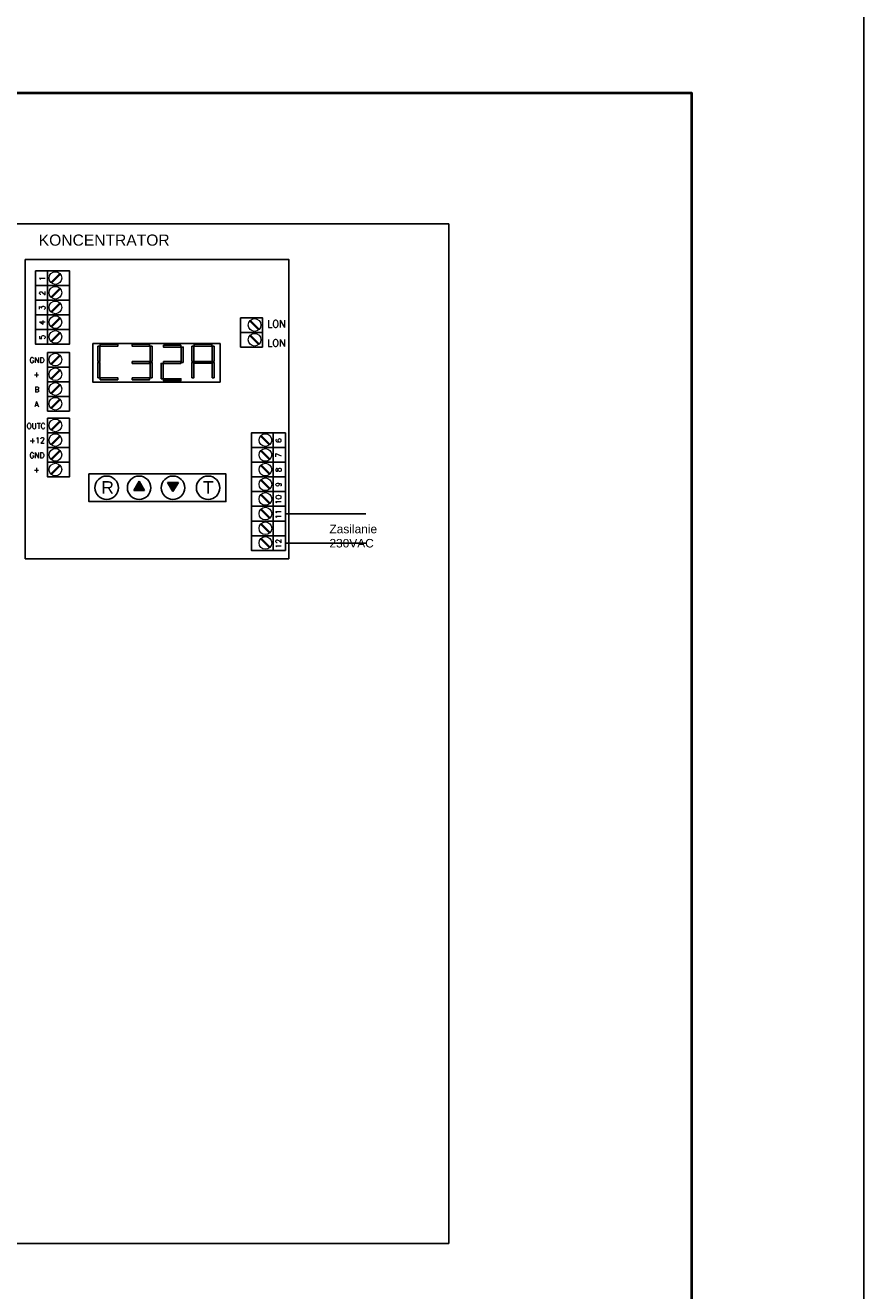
# Model space of a CAD drawing. Header units: millimetres. Extents: x 22250 to 51280, y -5012 to 7692.
# Tile 176 of 182: x 51036 to 51280, y 2725 to 3093. Entities that reach past the tile are written whole.
import ezdxf

# ---------------------------------------------------------------- set-up
doc = ezdxf.new("R2010")
doc.units = ezdxf.units.MM
doc.layers.add('00 CCTV IP - MIWI', color=10, linetype='Continuous')
doc.layers.add('EASYCALL', color=7, linetype='Continuous')
doc.styles.add('02DATI2000$0$ROMANS', font='ROMANS.shx', dxfattribs={"width": 0.9})
doc.styles.get("Standard").update_dxf_attribs({"font": 'arial.ttf'})

# ---------------------------------------------------------------- blocks, each defined once
blk = doc.blocks.new('*U586')
blk.add_lwpolyline([(-21, 0), (0, 0), (0, 29.7), (-21, 29.7)], close=True)
at = {"lineweight": 40}
blk.add_lwpolyline([(-18, 1), (-1, 1), (-1, 28.7), (-18, 28.7)], close=True, dxfattribs=at)
blk = doc.blocks.new('10490-102')
h = blk.add_hatch(color=7)
h.dxf.hatch_style = 1
h.set_gradient(color1=(255, 255, 255), tint=1)
h.paths.add_polyline_path([(22.4353, 9.4449), (22.4145, 9.41), (22.456, 9.41)])
h = blk.add_hatch(color=7)
h.dxf.hatch_style = 1
h.set_gradient(color1=(255, 255, 255), tint=1)
h.paths.add_polyline_path([(22.5655, 9.406), (22.5863, 9.441), (22.5448, 9.441)])
at = {"color": 7}
for p, q in [((22.0835, 10.2542), (22.0835, 10.1977)), ((22.0835, 10.1977), (22.0835, 10.1412)), ((22.0835, 10.1412), (22.0835, 10.0848)), ((22.0835, 10.0848), (22.0835, 9.9718)), ((22.9512, 9.6312), (22.9512, 9.5747)), ((22.9512, 9.5747), (22.9512, 9.5182)), ((22.0835, 9.5182), (22.0835, 9.4618)), ((22.9512, 9.5182), (22.9512, 9.4617)), ((22.4145, 9.41), (22.4353, 9.4449)), ((22.456, 9.41), (22.4353, 9.4449)), ((22.5863, 9.441), (22.5448, 9.441)), ((22.5448, 9.441), (22.5655, 9.406)), ((22.5863, 9.441), (22.5655, 9.406)), ((22.9512, 9.4617), (22.9512, 9.3488)), ((22.4145, 9.41), (22.456, 9.41)), ((22.9512, 9.4053), (22.9512, 9.2923)), ((22.9512, 9.3488), (22.9512, 9.2358)), ((22.9512, 9.2923), (22.9512, 9.1794))]:
    blk.add_line(p, q, dxfattribs=at)
at = {"color": 1}
for p, q in [((22.0835, 9.9408), (22.0835, 9.8843)), ((22.0835, 9.8843), (22.0835, 9.8278)), ((22.0835, 9.8278), (22.0835, 9.7713)), ((22.0835, 9.7713), (22.0835, 9.7149)), ((22.0835, 9.6877), (22.0835, 9.6312)), ((22.0835, 9.6312), (22.0835, 9.5747)), ((22.0835, 9.5747), (22.0835, 9.5182))]:
    blk.add_line(p, q, dxfattribs=at)
at = {"color": 7, "ltscale": 5}
for points in [[(21.9979, 10.2982), (23.0103, 10.2982), (23.0103, 9.1473), (21.9979, 9.1473)], [(22.2568, 9.9743), (22.7465, 9.9743), (22.7465, 9.8263), (22.2568, 9.8263)], [(22.2769, 9.9054), (22.2769, 9.9643), (22.2842, 9.9643), (22.2842, 9.9054)], [(22.2858, 9.9717), (22.353, 9.9717), (22.353, 9.9643), (22.2858, 9.9643)], [(22.4088, 9.9717), (22.4759, 9.9717), (22.4759, 9.9643), (22.4088, 9.9643)], [(22.4849, 9.9054), (22.4849, 9.9643), (22.4776, 9.9643), (22.4776, 9.9054)], [(22.5289, 9.968), (22.596, 9.968), (22.596, 9.9607), (22.5289, 9.9607)], [(22.6049, 9.9017), (22.6049, 9.9607), (22.5976, 9.9607), (22.5976, 9.9017)], [(22.6385, 9.9054), (22.6385, 9.9643), (22.6459, 9.9643), (22.6459, 9.9054)], [(22.6475, 9.9717), (22.7146, 9.9717), (22.7146, 9.9643), (22.6475, 9.9643)], [(22.7236, 9.9054), (22.7236, 9.9643), (22.7162, 9.9643), (22.7162, 9.9054)], [(22.2769, 9.8429), (22.2769, 9.9018), (22.2842, 9.9018), (22.2842, 9.8429)], [(22.4088, 9.9055), (22.4759, 9.9055), (22.4759, 9.8982), (22.4088, 9.8982)], [(22.4849, 9.8429), (22.4849, 9.9018), (22.4776, 9.9018), (22.4776, 9.8429)], [(22.5199, 9.8392), (22.5199, 9.8981), (22.5272, 9.8981), (22.5272, 9.8392)], [(22.5289, 9.9055), (22.596, 9.9054), (22.596, 9.8981), (22.5289, 9.8981)], [(22.6385, 9.8429), (22.6385, 9.9018), (22.6459, 9.9018), (22.6459, 9.8429)], [(22.6475, 9.9062), (22.7146, 9.9062), (22.7146, 9.8989), (22.6475, 9.8989)], [(22.7236, 9.8429), (22.7236, 9.9018), (22.7162, 9.9018), (22.7162, 9.8429)], [(22.2858, 9.8429), (22.353, 9.8429), (22.353, 9.8355), (22.2858, 9.8355)], [(22.4088, 9.8429), (22.4759, 9.8429), (22.4759, 9.8355), (22.4088, 9.8355)], [(22.5289, 9.8392), (22.596, 9.8392), (22.596, 9.8319), (22.5289, 9.8319)], [(22.2422, 9.4736), (22.7692, 9.4736), (22.7692, 9.367), (22.2422, 9.367)]]:
    blk.add_lwpolyline(points, close=True, dxfattribs=at)
at = {"color": 7}
for points in [[(22.037, 10.2542), (22.1674, 10.2542), (22.1674, 10.1977), (22.037, 10.1977)], [(22.037, 10.1977), (22.1674, 10.1977), (22.1674, 10.1412), (22.037, 10.1412)], [(22.037, 10.1412), (22.1674, 10.1412), (22.1674, 10.0848), (22.037, 10.0848)], [(22.037, 10.0848), (22.1674, 10.0848), (22.1674, 10.0283), (22.037, 10.0283)], [(22.8254, 10.0739), (22.9093, 10.0739), (22.9093, 10.0174), (22.8254, 10.0174)], [(22.037, 10.0283), (22.1674, 10.0283), (22.1674, 9.9718), (22.037, 9.9718)], [(22.8254, 10.0174), (22.9093, 10.0174), (22.9093, 9.9609), (22.8254, 9.9609)], [(22.0835, 9.9408), (22.1674, 9.9408), (22.1674, 9.8843), (22.0835, 9.8843)], [(22.0835, 9.8843), (22.1674, 9.8843), (22.1674, 9.8278), (22.0835, 9.8278)], [(22.0835, 9.8278), (22.1674, 9.8278), (22.1674, 9.7713), (22.0835, 9.7713)], [(22.0835, 9.7713), (22.1674, 9.7713), (22.1674, 9.7149), (22.0835, 9.7149)], [(22.0835, 9.6877), (22.1674, 9.6877), (22.1674, 9.6312), (22.0835, 9.6312)], [(22.0835, 9.6312), (22.1674, 9.6312), (22.1674, 9.5747), (22.0835, 9.5747)], [(22.9977, 9.6312), (22.8674, 9.6312), (22.8674, 9.5747), (22.9977, 9.5747)], [(22.0835, 9.5747), (22.1674, 9.5747), (22.1674, 9.5182), (22.0835, 9.5182)], [(22.9977, 9.5747), (22.8674, 9.5747), (22.8674, 9.5182), (22.9977, 9.5182)], [(22.0835, 9.5182), (22.1674, 9.5182), (22.1674, 9.4618), (22.0835, 9.4618)], [(22.9977, 9.5182), (22.8674, 9.5182), (22.8674, 9.4617), (22.9977, 9.4617)], [(22.9977, 9.4617), (22.8674, 9.4617), (22.8674, 9.4053), (22.9977, 9.4053)], [(22.9977, 9.4053), (22.8674, 9.4053), (22.8674, 9.3488), (22.9977, 9.3488)], [(22.9977, 9.3488), (22.8674, 9.3488), (22.8674, 9.2923), (22.9977, 9.2923)], [(22.9977, 9.2923), (22.8674, 9.2923), (22.8674, 9.2358), (22.9977, 9.2358)], [(22.9977, 9.2358), (22.8674, 9.2358), (22.8674, 9.1794), (22.9977, 9.1794)]]:
    blk.add_lwpolyline(points, close=True, dxfattribs=at)
at = {"color": 7, "ltscale": 5}
for centre in [(22.3106, 9.4203), (22.4353, 9.4203), (22.5655, 9.4203), (22.7006, 9.4203)]:
    blk.add_circle(centre, 0.045, dxfattribs=at)
at = {"layer": 'EASYCALL', "color": 0, "linetype": 'Continuous', "lineweight": 15}
for p, q in [((22.13, 10.2443), (22.0956, 10.2098)), ((22.1325, 10.2419), (22.098, 10.2073)), ((22.13, 10.1878), (22.0956, 10.1533)), ((22.1325, 10.1854), (22.098, 10.1509)), ((22.13, 10.1314), (22.0956, 10.0968)), ((22.1325, 10.1289), (22.098, 10.0944)), ((22.13, 10.0749), (22.0956, 10.0404)), ((22.1325, 10.0724), (22.098, 10.0379)), ((22.8603, 10.0615), (22.8948, 10.027)), ((22.8628, 10.064), (22.8972, 10.0295)), ((22.13, 10.0184), (22.0956, 9.9839)), ((22.1325, 10.016), (22.098, 9.9815)), ((22.8603, 10.0051), (22.8948, 9.9706)), ((22.8628, 10.0075), (22.8972, 9.973)), ((22.13, 9.9309), (22.0956, 9.8964)), ((22.1325, 9.9284), (22.098, 9.8939)), ((22.13, 9.8744), (22.0956, 9.8399)), ((22.1325, 9.872), (22.098, 9.8375)), ((22.13, 9.8179), (22.0956, 9.7834)), ((22.1325, 9.8155), (22.098, 9.781)), ((22.13, 9.7615), (22.0956, 9.727)), ((22.1325, 9.759), (22.098, 9.7245)), ((22.13, 9.6778), (22.0956, 9.6433)), ((22.1325, 9.6753), (22.098, 9.6408)), ((22.13, 9.6213), (22.0956, 9.5868)), ((22.1325, 9.6189), (22.098, 9.5844)), ((22.9022, 9.6188), (22.9367, 9.5843)), ((22.9047, 9.6213), (22.9392, 9.5868)), ((22.13, 9.5648), (22.0956, 9.5303)), ((22.1325, 9.5624), (22.098, 9.5279)), ((22.9022, 9.5624), (22.9367, 9.5278)), ((22.9047, 9.5648), (22.9392, 9.5303)), ((22.13, 9.5084), (22.0956, 9.4739)), ((22.1325, 9.5059), (22.098, 9.4714)), ((22.9022, 9.5059), (22.9367, 9.4714)), ((22.9047, 9.5083), (22.9392, 9.4738)), ((22.9022, 9.4494), (22.9367, 9.4149)), ((22.9047, 9.4519), (22.9392, 9.4173)), ((22.9022, 9.3929), (22.9367, 9.3584)), ((22.9047, 9.3954), (22.9392, 9.3609)), ((22.9022, 9.3365), (22.9367, 9.302)), ((22.9047, 9.3389), (22.9392, 9.3044)), ((22.9022, 9.28), (22.9367, 9.2455)), ((22.9047, 9.2824), (22.9392, 9.2479)), ((22.9022, 9.2235), (22.9367, 9.189)), ((22.9047, 9.226), (22.9392, 9.1915))]:
    blk.add_line(p, q, dxfattribs=at)
at = {"layer": 'EASYCALL', "color": 3, "lineweight": 15}
for centre in [(22.1138, 10.2262), (22.1138, 10.1698), (22.1138, 10.1133), (22.1138, 10.0568), (22.879, 10.0459), (22.1138, 10.0003), (22.879, 9.9894), (22.1138, 9.9128), (22.1138, 9.8563), (22.1138, 9.7999), (22.1138, 9.7434), (22.1138, 9.6597), (22.1138, 9.6032), (22.9209, 9.6032), (22.1138, 9.5468), (22.9209, 9.5467), (22.1138, 9.4903), (22.9209, 9.4903), (22.9209, 9.4338), (22.9209, 9.3773), (22.9209, 9.3208), (22.9209, 9.2644), (22.9209, 9.2079)]:
    blk.add_circle(centre, 0.0244, dxfattribs=at)
at = {"color": 7, "char_height": 0.048, "attachment_point": 1}
for s, insert in [('R', (22.29, 9.4456)), ('T', (22.6808, 9.4456))]:
    blk.add_mtext_dynamic_manual_height_columns(s, width=0.089917, gutter_width=1, heights=[0], dxfattribs=dict(at, insert=insert))
at = {"layer": 'EASYCALL', "color": 7, "lineweight": 15, "style": '02DATI2000$0$ROMANS'}
for s, height, p in [('1', 0.021, (22.0738, 10.2159)), ('2', 0.021, (22.0738, 10.1594)), ('3', 0.021, (22.0738, 10.1029)), ('4', 0.021, (22.0738, 10.0465)), ('5', 0.021, (22.0738, 9.99)), ('6', 0.021, (22.9819, 9.5928)), ('7', 0.021, (22.9819, 9.5364)), ('8', 0.021, (22.9819, 9.4799)), ('9', 0.021, (22.9819, 9.4234)), ('10', 0.02097, (22.9819, 9.3569)), ('11', 0.02097, (22.9819, 9.3005)), ('12', 0.02097, (22.9819, 9.1875))]:
    blk.add_text(s, height=height, rotation=90, dxfattribs=at).set_placement(p)
for s, height, p in [('LON', 0.02726, (22.9276, 10.0367)), ('LON', 0.02726, (22.9276, 9.9633)), ('GND', 0.02097, (22.0138, 9.9003)), ('+', 0.021, (22.0293, 9.8453)), ('B', 0.021, (22.0329, 9.7874)), ('A', 0.021, (22.0329, 9.7309)), ('OUTC', 0.02097, (22.0027, 9.6472)), ('+12', 0.02097, (22.0132, 9.5922)), ('GND', 0.02097, (22.0138, 9.5343)), ('+', 0.021, (22.0293, 9.4793))]:
    blk.add_text(s, height=height, dxfattribs=at).set_placement(p)

msp = doc.modelspace()

# ---------------------------------------------------------------- linework, layer by layer
at = {"color": 1}
msp.add_line((51112.05, 2951.2), (51135.43, 2951.2), dxfattribs=at)
at = {"color": 5}
msp.add_line((51112.05, 2942.66), (51135.43, 2942.66), dxfattribs=at)
at = {"layer": '00 CCTV IP - MIWI', "color": 250}
for p, q in [((50639.23, 3035.5), (51159.59, 3035.5)), ((51159.59, 2738.95), (51159.59, 3035.5)), ((50639.23, 2738.95), (51159.59, 2738.95))]:
    msp.add_line(p, q, dxfattribs=at)

# ---------------------------------------------------------------- block references
at = {"xscale": 50, "yscale": 50, "zscale": 50}
msp.add_blockref('*U586', (51280.22, 1638.5), dxfattribs=at)
at = {"color": 1, "xscale": 75.64319412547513, "yscale": 75.64319412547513, "zscale": 75.64319412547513}
msp.add_blockref('10490-102', (49372.43, 2246.17), dxfattribs=at)

# ---------------------------------------------------------------- texts
at = {"attachment_point": 1}
for s, width, insert, char_height in [('KONCENTRATOR ', 4.6626, (51040.32, 3032.39), 3.2491), ('{\\H0.5x;Zasilanie 230VAC}', 1.4666, (51124.86, 2947.99), 4.9592)]:
    msp.add_mtext_dynamic_manual_height_columns(s, width=width, gutter_width=0.0375, heights=[0], dxfattribs=dict(at, insert=insert, char_height=char_height))

doc.saveas('drawing.dxf')
